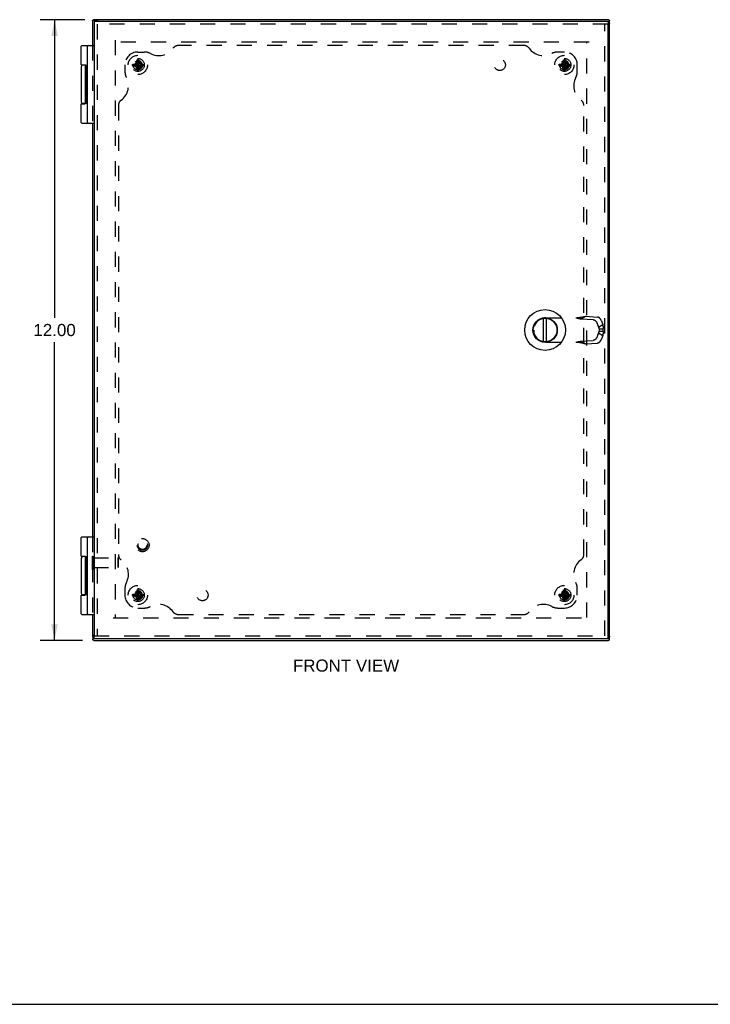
# Model space of a CAD drawing. Header units: inches. Extents: x 0 to 53.1, y 0 to 34.4.
# Tile 4 of 8: x 13.2 to 26.6, y 0 to 19. Entities that reach past the tile are written whole.
import ezdxf

# ---------------------------------------------------------------- set-up
doc = ezdxf.new("R2010")
doc.units = ezdxf.units.IN
doc.header["$LTSCALE"] = 2.921875
doc.header["$MEASUREMENT"] = 0
doc.linetypes.add('HIDDEN', pattern=[0.2, 0.1, -0.1])
doc.layers.get('0').update_dxf_attribs({"linetype": 'CONTINUOUS'})
for name, color, linetype in [('DEFAULT_2', 8, 'HIDDEN'), ('DIMENSIONS', 7, 'CONTINUOUS'), ('DOOR_ASSEMBLY', 7, 'CONTINUOUS'), ('SUBPANEL', 7, 'CONTINUOUS')]:
    doc.layers.add(name, color=color, linetype=linetype)
doc.styles.get("Standard").update_dxf_attribs({"font": 'arial.ttf'})
doc.dimstyles.new('DIMSTYLE_1', dxfattribs={"dimtxt": 0.234375, "dimasz": 0.3125, "dimexe": 0.09, "dimexo": 0.07, "dimgap": 0.0375, "dimtad": 0, "dimtih": 1, "dimtoh": 1, "dimzin": 4, "dimdsep": 46, "dimtxsty": 'Standard', "dimblk": '_FILLED', "dimblk1": '_FILLED', "dimblk2": '_FILLED', "dimcen": 0.09, "dimazin": 1, "dimtfac": 1, "dimtdec": 3, "dimtofl": 0, "dimtmove": 0, "dimatfit": 3, "dimldrblk": '_FILLED', "dimfxl": 0, "dimtolj": 1, "dimtzin": 4, "dimarcsym": 0})

# ---------------------------------------------------------------- blocks, each defined once
blk = doc.blocks.new('_FILLED')
at = {"color": 0, "linetype": 'ByBlock'}
blk.add_solid([(0, 0), (-1, 0.2), (-1, -0.2)], dxfattribs=at)
blk = doc.blocks.new('*D10')
at = {"layer": 'DIMENSIONS', "color": 2, "linetype": 'Continuous'}
for p, q in [((14.465, 19.037), (13.599, 19.037)), ((13.88, 19.037), (13.88, 13.271)), ((13.88, 7.037), (13.88, 12.802)), ((14.417, 7.037), (13.599, 7.037))]:
    blk.add_line(p, q, dxfattribs=at)
at = {"layer": 'DIMENSIONS', "color": 2, "linetype": 'Continuous', "xscale": 0.3125, "yscale": 0.3125, "zscale": 0.3125}
for p, rotation in [((13.88, 19.037), 90), ((13.88, 7.037), 270)]:
    blk.add_blockref('_FILLED', p, dxfattribs=dict(at, rotation=rotation))
at = {"layer": 'DIMENSIONS', "color": 2, "linetype": 'Continuous', "insert": (13.88, 13.154), "char_height": 0.2344, "width": 0.81901, "attachment_point": 2, "line_spacing_factor": 0.9}
blk.add_mtext('12.00', dxfattribs=at)

msp = doc.modelspace()

# ---------------------------------------------------------------- linework, layer by layer
at = {"color": 7, "linetype": 'Continuous'}
for p, q in [((14.675, 19.037), (14.675, 19.032)), ((14.684, 19.037), (14.684, 19.032)), ((14.683, 19.032), (14.632, 19.032)), ((14.658, 19.016), (14.696, 19.016)), ((14.696, 19.016), (14.705, 19.007)), ((24.584, 18.946), (24.594, 18.955)), ((24.594, 18.994), (24.594, 18.955)), ((24.61, 18.968), (24.61, 19.02)), ((24.615, 18.977), (24.61, 18.977)), ((24.615, 18.967), (24.61, 18.967)), ((14.615, 7.106), (14.62, 7.106)), ((14.615, 7.097), (14.62, 7.097)), ((14.62, 7.105), (14.62, 7.053)), ((14.636, 7.118), (14.644, 7.127)), ((14.636, 7.08), (14.636, 7.118)), ((24.594, 7.118), (24.584, 7.128)), ((24.594, 7.08), (24.594, 7.118)), ((24.615, 7.106), (24.61, 7.106)), ((24.61, 7.053), (24.61, 7.105)), ((24.615, 7.097), (24.61, 7.097)), ((0, 0), (53.125, 0))]:
    msp.add_line(p, q, dxfattribs=at)
at = {"color": 3, "linetype": 'Continuous'}
for p, q in [((24.594, 19.037), (14.675, 19.037)), ((14.615, 19.016), (14.615, 18.537)), ((14.658, 19.016), (14.667, 19.007)), ((24.584, 18.984), (24.594, 18.994)), ((24.615, 7.097), (24.615, 18.977)), ((14.615, 17.037), (14.615, 9.037)), ((14.615, 7.537), (14.615, 7.097)), ((14.636, 7.08), (14.644, 7.088)), ((24.594, 7.08), (24.584, 7.089)), ((14.636, 7.037), (24.594, 7.037))]:
    msp.add_line(p, q, dxfattribs=at)
for points in [[(14.722, 19.007), (14.722, 19.007), (14.717, 19.011), (14.714, 19.015), (14.71, 19.019), (14.706, 19.022), (14.703, 19.025), (14.7, 19.028), (14.697, 19.03), (14.695, 19.032), (14.692, 19.034), (14.69, 19.035), (14.688, 19.036), (14.686, 19.036), (14.684, 19.037)], [(24.594, 19.037), (24.594, 19.037), (24.594, 19.037), (24.594, 19.037), (24.594, 19.036), (24.594, 19.036), (24.594, 19.036)], [(14.615, 19.016), (14.616, 19.016), (14.616, 19.017), (14.616, 19.017), (14.616, 19.018), (14.617, 19.018), (14.617, 19.018)], [(14.615, 19.016), (14.615, 19.016), (14.615, 19.016), (14.615, 19.016), (14.615, 19.016), (14.615, 19.016), (14.615, 19.016)], [(14.617, 19.018), (14.617, 19.019), (14.618, 19.02), (14.618, 19.02), (14.619, 19.021), (14.619, 19.022), (14.62, 19.022)], [(14.62, 19.022), (14.62, 19.023), (14.621, 19.024), (14.621, 19.024), (14.622, 19.025), (14.622, 19.026), (14.623, 19.027)], [(14.623, 19.027), (14.624, 19.028), (14.625, 19.029), (14.626, 19.03), (14.627, 19.031), (14.628, 19.031), (14.63, 19.032), (14.632, 19.032), (14.632, 19.032)], [(14.632, 19.032), (14.633, 19.032), (14.635, 19.031), (14.637, 19.031), (14.638, 19.03), (14.64, 19.029), (14.642, 19.028), (14.643, 19.027)], [(14.658, 19.016), (14.655, 19.018), (14.653, 19.02), (14.65, 19.021), (14.648, 19.023), (14.645, 19.025), (14.643, 19.027)], [(24.584, 18.929), (24.585, 18.93), (24.59, 18.934), (24.593, 18.938), (24.597, 18.942), (24.6, 18.945), (24.603, 18.948), (24.606, 18.951), (24.608, 18.954), (24.61, 18.957), (24.612, 18.959), (24.613, 18.962), (24.614, 18.964), (24.615, 18.966), (24.615, 18.967)], [(24.594, 19.036), (24.595, 19.036), (24.595, 19.036), (24.595, 19.036), (24.596, 19.035), (24.596, 19.035), (24.597, 19.035)], [(24.594, 18.994), (24.596, 18.996), (24.598, 18.999), (24.6, 19.002), (24.602, 19.004), (24.603, 19.006), (24.605, 19.009)], [(24.597, 19.035), (24.597, 19.034), (24.598, 19.034), (24.598, 19.033), (24.599, 19.033), (24.6, 19.032), (24.6, 19.032)], [(24.6, 19.032), (24.601, 19.031), (24.602, 19.031), (24.603, 19.03), (24.603, 19.03), (24.604, 19.029), (24.605, 19.029)], [(24.605, 19.029), (24.606, 19.028), (24.607, 19.027), (24.608, 19.026), (24.609, 19.024), (24.61, 19.023), (24.61, 19.022), (24.61, 19.02), (24.61, 19.02)], [(24.61, 19.02), (24.61, 19.018), (24.61, 19.017), (24.609, 19.015), (24.608, 19.013), (24.608, 19.012), (24.607, 19.01), (24.605, 19.009)], [(14.644, 7.143), (14.64, 7.139), (14.636, 7.135), (14.633, 7.132), (14.63, 7.128), (14.627, 7.125), (14.624, 7.122), (14.622, 7.119), (14.62, 7.116), (14.618, 7.114), (14.617, 7.112), (14.616, 7.11), (14.615, 7.108), (14.615, 7.106)], [(14.62, 7.053), (14.62, 7.055), (14.62, 7.057), (14.621, 7.058), (14.621, 7.06), (14.622, 7.062), (14.623, 7.063), (14.624, 7.065)], [(14.625, 7.045), (14.624, 7.046), (14.623, 7.046), (14.622, 7.048), (14.621, 7.049), (14.62, 7.05), (14.62, 7.052), (14.62, 7.053), (14.62, 7.053)], [(14.636, 7.08), (14.634, 7.077), (14.632, 7.074), (14.63, 7.072), (14.628, 7.069), (14.626, 7.067), (14.624, 7.065)], [(14.629, 7.042), (14.629, 7.042), (14.628, 7.043), (14.627, 7.043), (14.626, 7.044), (14.626, 7.044), (14.625, 7.045)], [(24.584, 7.145), (24.585, 7.143), (24.59, 7.139), (24.593, 7.135), (24.597, 7.132), (24.6, 7.128), (24.603, 7.125), (24.606, 7.122), (24.608, 7.119), (24.61, 7.116), (24.612, 7.114), (24.613, 7.112), (24.614, 7.11), (24.615, 7.108), (24.615, 7.106)], [(24.594, 7.08), (24.596, 7.077), (24.598, 7.074), (24.6, 7.072), (24.602, 7.069), (24.603, 7.067), (24.605, 7.065)], [(24.6, 7.042), (24.601, 7.042), (24.602, 7.043), (24.603, 7.043), (24.603, 7.044), (24.604, 7.044), (24.605, 7.045)], [(24.61, 7.053), (24.61, 7.055), (24.61, 7.057), (24.609, 7.058), (24.608, 7.06), (24.608, 7.062), (24.607, 7.063), (24.605, 7.065)], [(24.605, 7.045), (24.606, 7.046), (24.607, 7.046), (24.608, 7.048), (24.609, 7.049), (24.61, 7.05), (24.61, 7.052), (24.61, 7.053), (24.61, 7.053)], [(14.633, 7.039), (14.633, 7.039), (14.632, 7.04), (14.631, 7.04), (14.631, 7.041), (14.63, 7.041), (14.629, 7.042)], [(14.635, 7.037), (14.635, 7.037), (14.635, 7.037), (14.634, 7.038), (14.634, 7.038), (14.634, 7.038), (14.633, 7.039)], [(14.636, 7.037), (14.636, 7.037), (14.636, 7.037), (14.636, 7.037), (14.636, 7.037), (14.636, 7.037), (14.635, 7.037)], [(24.594, 7.037), (24.595, 7.037), (24.595, 7.037), (24.595, 7.038), (24.596, 7.038), (24.596, 7.038), (24.597, 7.039)], [(24.594, 7.037), (24.594, 7.037), (24.594, 7.037), (24.594, 7.037), (24.594, 7.037), (24.594, 7.037), (24.594, 7.037)], [(24.597, 7.039), (24.597, 7.039), (24.598, 7.04), (24.598, 7.04), (24.599, 7.041), (24.6, 7.041), (24.6, 7.042)]]:
    msp.add_lwpolyline(points, dxfattribs=at)
at = {"color": 7, "linetype": 'Continuous'}
for points in [[(14.683, 19.032), (14.684, 19.032), (14.685, 19.032), (14.685, 19.031), (14.686, 19.031), (14.687, 19.03), (14.687, 19.029), (14.688, 19.028), (14.689, 19.027)], [(14.696, 19.016), (14.695, 19.018), (14.694, 19.02), (14.693, 19.021), (14.691, 19.023), (14.69, 19.025), (14.689, 19.027)], [(24.594, 18.955), (24.596, 18.957), (24.598, 18.958), (24.6, 18.959), (24.602, 18.96), (24.603, 18.961), (24.605, 18.963)], [(24.61, 18.968), (24.61, 18.968), (24.61, 18.967), (24.61, 18.966), (24.609, 18.966), (24.608, 18.965), (24.608, 18.964), (24.607, 18.963), (24.605, 18.963)], [(14.62, 7.105), (14.62, 7.106), (14.62, 7.106), (14.62, 7.107), (14.621, 7.108), (14.621, 7.108), (14.622, 7.109), (14.623, 7.11), (14.624, 7.111)], [(14.636, 7.118), (14.634, 7.117), (14.632, 7.115), (14.63, 7.114), (14.628, 7.113), (14.626, 7.112), (14.624, 7.111)], [(24.594, 7.118), (24.596, 7.117), (24.598, 7.115), (24.6, 7.114), (24.602, 7.113), (24.603, 7.112), (24.605, 7.111)], [(24.61, 7.105), (24.61, 7.106), (24.61, 7.106), (24.61, 7.107), (24.609, 7.108), (24.608, 7.108), (24.608, 7.109), (24.607, 7.11), (24.605, 7.111)]]:
    msp.add_lwpolyline(points, dxfattribs=at)
at = {"layer": 'DEFAULT_2', "color": 8, "linetype": 'HIDDEN'}
for p, q in [((14.615, 18.537), (14.615, 17.037)), ((15.053, 18.64), (15.053, 7.477)), ((24.218, 18.599), (15.055, 18.599)), ((24.177, 7.477), (24.177, 18.597)), ((15.391, 18.177), (15.589, 18.146)), ((15.391, 18.177), (15.392, 18.177)), ((15.391, 18.146), (15.589, 18.177)), ((15.392, 18.146), (15.391, 18.146)), ((15.392, 18.177), (15.421, 18.177)), ((15.421, 18.146), (15.392, 18.146)), ((15.49, 18.162), (15.416, 18.162)), ((15.421, 18.177), (15.455, 18.197)), ((15.421, 18.177), (15.558, 18.146)), ((15.421, 18.146), (15.558, 18.177)), ((15.455, 18.127), (15.421, 18.146)), ((15.455, 18.197), (15.474, 18.23)), ((15.455, 18.127), (15.525, 18.197)), ((15.525, 18.127), (15.455, 18.197)), ((15.474, 18.093), (15.455, 18.127)), ((15.474, 18.062), (15.505, 18.261)), ((15.474, 18.26), (15.474, 18.261)), ((15.505, 18.062), (15.474, 18.261)), ((15.474, 18.23), (15.474, 18.26)), ((15.474, 18.093), (15.505, 18.23)), ((15.505, 18.093), (15.474, 18.23)), ((15.474, 18.063), (15.474, 18.093)), ((15.49, 18.068), (15.49, 18.162)), ((15.505, 18.261), (15.505, 18.26)), ((15.505, 18.26), (15.505, 18.23)), ((15.505, 18.23), (15.525, 18.197)), ((15.525, 18.127), (15.505, 18.093)), ((15.505, 18.093), (15.505, 18.063)), ((15.525, 18.197), (15.558, 18.177)), ((15.558, 18.146), (15.525, 18.127)), ((15.558, 18.177), (15.588, 18.177)), ((15.588, 18.146), (15.558, 18.146)), ((15.588, 18.177), (15.589, 18.177)), ((15.589, 18.146), (15.588, 18.146)), ((23.641, 18.146), (23.839, 18.177)), ((23.641, 18.177), (23.642, 18.177)), ((23.641, 18.177), (23.839, 18.146)), ((23.642, 18.146), (23.641, 18.146)), ((23.642, 18.177), (23.671, 18.177)), ((23.671, 18.146), (23.642, 18.146)), ((23.74, 18.162), (23.666, 18.162)), ((23.671, 18.177), (23.705, 18.197)), ((23.671, 18.146), (23.808, 18.177)), ((23.671, 18.177), (23.808, 18.146)), ((23.705, 18.127), (23.671, 18.146)), ((23.705, 18.197), (23.724, 18.23)), ((23.705, 18.127), (23.775, 18.197)), ((23.705, 18.197), (23.775, 18.127)), ((23.724, 18.093), (23.705, 18.127)), ((23.724, 18.062), (23.755, 18.261)), ((23.724, 18.26), (23.724, 18.261)), ((23.755, 18.062), (23.724, 18.261)), ((23.724, 18.23), (23.724, 18.26)), ((23.724, 18.093), (23.755, 18.23)), ((23.755, 18.093), (23.724, 18.23)), ((23.724, 18.063), (23.724, 18.093)), ((23.74, 18.068), (23.74, 18.162)), ((23.755, 18.261), (23.755, 18.26)), ((23.755, 18.26), (23.755, 18.23)), ((23.755, 18.23), (23.775, 18.197)), ((23.775, 18.127), (23.755, 18.093)), ((23.755, 18.093), (23.755, 18.063)), ((23.775, 18.197), (23.808, 18.177)), ((23.808, 18.146), (23.775, 18.127)), ((23.808, 18.177), (23.838, 18.177)), ((23.838, 18.146), (23.808, 18.146)), ((23.838, 18.177), (23.839, 18.177)), ((23.839, 18.146), (23.838, 18.146)), ((15.474, 18.062), (15.474, 18.063)), ((15.505, 18.063), (15.505, 18.062)), ((23.724, 18.062), (23.724, 18.063)), ((23.755, 18.063), (23.755, 18.062)), ((14.615, 9.037), (14.615, 7.537)), ((14.611, 8.409), (14.611, 8.665)), ((14.611, 8.665), (14.629, 8.665)), ((14.629, 8.409), (14.629, 8.665)), ((14.629, 8.631), (15.101, 8.631)), ((15.111, 8.621), (15.101, 8.631)), ((15.101, 8.631), (15.101, 8.443)), ((15.111, 8.621), (15.111, 8.453)), ((14.611, 8.409), (14.629, 8.409)), ((14.629, 8.443), (15.101, 8.443)), ((15.111, 8.453), (15.101, 8.443)), ((15.505, 7.812), (15.474, 8.011)), ((15.474, 8.01), (15.474, 8.011)), ((15.474, 7.812), (15.505, 8.011)), ((15.474, 7.98), (15.474, 8.01)), ((15.505, 8.011), (15.505, 8.01)), ((15.505, 8.01), (15.505, 7.98)), ((23.755, 7.812), (23.724, 8.011)), ((23.724, 8.01), (23.724, 8.011)), ((23.724, 7.812), (23.755, 8.011)), ((23.724, 7.98), (23.724, 8.01)), ((23.755, 8.011), (23.755, 8.01)), ((23.755, 8.01), (23.755, 7.98)), ((15.391, 7.927), (15.589, 7.896)), ((15.391, 7.927), (15.392, 7.927)), ((15.391, 7.896), (15.589, 7.927)), ((15.392, 7.896), (15.391, 7.896)), ((15.392, 7.927), (15.421, 7.927)), ((15.421, 7.896), (15.392, 7.896)), ((15.49, 7.912), (15.416, 7.912)), ((15.421, 7.927), (15.455, 7.947)), ((15.421, 7.927), (15.558, 7.896)), ((15.421, 7.896), (15.558, 7.927)), ((15.455, 7.877), (15.421, 7.896)), ((15.455, 7.947), (15.474, 7.98)), ((15.455, 7.947), (15.525, 7.877)), ((15.455, 7.877), (15.525, 7.947)), ((15.474, 7.843), (15.455, 7.877)), ((15.505, 7.843), (15.474, 7.98)), ((15.474, 7.843), (15.505, 7.98)), ((15.474, 7.813), (15.474, 7.843)), ((15.474, 7.812), (15.474, 7.813)), ((15.49, 7.818), (15.49, 7.912)), ((15.505, 7.98), (15.525, 7.947)), ((15.525, 7.877), (15.505, 7.843)), ((15.505, 7.843), (15.505, 7.813)), ((15.505, 7.813), (15.505, 7.812)), ((15.525, 7.947), (15.558, 7.927)), ((15.558, 7.896), (15.525, 7.877)), ((15.558, 7.927), (15.588, 7.927)), ((15.588, 7.896), (15.558, 7.896)), ((15.588, 7.927), (15.589, 7.927)), ((15.589, 7.896), (15.588, 7.896)), ((23.641, 7.896), (23.839, 7.927)), ((23.641, 7.927), (23.642, 7.927)), ((23.641, 7.927), (23.839, 7.896)), ((23.642, 7.896), (23.641, 7.896)), ((23.642, 7.927), (23.671, 7.927)), ((23.671, 7.896), (23.642, 7.896)), ((23.74, 7.912), (23.666, 7.912)), ((23.671, 7.927), (23.705, 7.947)), ((23.671, 7.896), (23.808, 7.927)), ((23.671, 7.927), (23.808, 7.896)), ((23.705, 7.877), (23.671, 7.896)), ((23.705, 7.947), (23.724, 7.98)), ((23.705, 7.947), (23.775, 7.877)), ((23.705, 7.877), (23.775, 7.947)), ((23.724, 7.843), (23.705, 7.877)), ((23.755, 7.843), (23.724, 7.98)), ((23.724, 7.843), (23.755, 7.98)), ((23.724, 7.813), (23.724, 7.843)), ((23.724, 7.812), (23.724, 7.813)), ((23.74, 7.818), (23.74, 7.912)), ((23.755, 7.98), (23.775, 7.947)), ((23.775, 7.877), (23.755, 7.843)), ((23.755, 7.843), (23.755, 7.813)), ((23.755, 7.813), (23.755, 7.812)), ((23.775, 7.947), (23.808, 7.927)), ((23.808, 7.896), (23.775, 7.877)), ((23.808, 7.927), (23.838, 7.927)), ((23.838, 7.896), (23.808, 7.896)), ((23.838, 7.927), (23.839, 7.927)), ((23.839, 7.896), (23.838, 7.896)), ((15.012, 7.474), (24.218, 7.474))]:
    msp.add_line(p, q, dxfattribs=at)
for points in [[(15.39, 18.162), (15.39, 18.164), (15.39, 18.167), (15.39, 18.169), (15.391, 18.172), (15.391, 18.175), (15.391, 18.177)], [(15.391, 18.146), (15.391, 18.149), (15.391, 18.151), (15.39, 18.154), (15.39, 18.156), (15.39, 18.159), (15.39, 18.162)], [(15.405, 18.158), (15.404, 18.154), (15.403, 18.15), (15.403, 18.146), (15.403, 18.141), (15.403, 18.136), (15.404, 18.13), (15.404, 18.125), (15.406, 18.12)], [(15.405, 18.158), (15.408, 18.159), (15.411, 18.16), (15.413, 18.161), (15.416, 18.162)], [(15.474, 18.261), (15.48, 18.261), (15.485, 18.261), (15.49, 18.261), (15.495, 18.261), (15.5, 18.261), (15.505, 18.261)], [(15.589, 18.177), (15.589, 18.175), (15.589, 18.172), (15.589, 18.169), (15.589, 18.167), (15.589, 18.164), (15.589, 18.162)], [(15.589, 18.162), (15.589, 18.159), (15.589, 18.156), (15.589, 18.154), (15.589, 18.151), (15.589, 18.149), (15.589, 18.146)], [(23.64, 18.162), (23.64, 18.164), (23.64, 18.167), (23.64, 18.169), (23.641, 18.172), (23.641, 18.175), (23.641, 18.177)], [(23.641, 18.146), (23.641, 18.149), (23.641, 18.151), (23.64, 18.154), (23.64, 18.156), (23.64, 18.159), (23.64, 18.162)], [(23.655, 18.158), (23.654, 18.154), (23.653, 18.15), (23.653, 18.146), (23.653, 18.141), (23.653, 18.136), (23.654, 18.13), (23.654, 18.125), (23.656, 18.12)], [(23.655, 18.158), (23.658, 18.159), (23.661, 18.16), (23.663, 18.161), (23.666, 18.162)], [(23.724, 18.261), (23.73, 18.261), (23.735, 18.261), (23.74, 18.261), (23.745, 18.261), (23.75, 18.261), (23.755, 18.261)], [(23.839, 18.177), (23.839, 18.175), (23.839, 18.172), (23.839, 18.169), (23.839, 18.167), (23.839, 18.164), (23.839, 18.162)], [(23.839, 18.162), (23.839, 18.159), (23.839, 18.156), (23.839, 18.154), (23.839, 18.151), (23.839, 18.149), (23.839, 18.146)], [(15.505, 18.062), (15.5, 18.062), (15.495, 18.062), (15.49, 18.062), (15.485, 18.062), (15.48, 18.062), (15.474, 18.062)], [(23.755, 18.062), (23.75, 18.062), (23.745, 18.062), (23.74, 18.062), (23.735, 18.062), (23.73, 18.062), (23.724, 18.062)], [(15.474, 8.011), (15.48, 8.011), (15.485, 8.011), (15.49, 8.011), (15.495, 8.011), (15.5, 8.011), (15.505, 8.011)], [(23.724, 8.011), (23.73, 8.011), (23.735, 8.011), (23.74, 8.011), (23.745, 8.011), (23.75, 8.011), (23.755, 8.011)], [(15.39, 7.912), (15.39, 7.914), (15.39, 7.917), (15.39, 7.919), (15.391, 7.922), (15.391, 7.925), (15.391, 7.927)], [(15.391, 7.896), (15.391, 7.899), (15.391, 7.901), (15.39, 7.904), (15.39, 7.906), (15.39, 7.909), (15.39, 7.912)], [(15.405, 7.908), (15.404, 7.904), (15.403, 7.9), (15.403, 7.896), (15.403, 7.891), (15.403, 7.886), (15.404, 7.88), (15.404, 7.875), (15.406, 7.87)], [(15.405, 7.908), (15.408, 7.909), (15.411, 7.91), (15.413, 7.911), (15.416, 7.912)], [(15.505, 7.812), (15.5, 7.812), (15.495, 7.812), (15.49, 7.812), (15.485, 7.812), (15.48, 7.812), (15.474, 7.812)], [(15.589, 7.927), (15.589, 7.925), (15.589, 7.922), (15.589, 7.919), (15.589, 7.917), (15.589, 7.914), (15.589, 7.912)], [(15.589, 7.912), (15.589, 7.909), (15.589, 7.906), (15.589, 7.904), (15.589, 7.901), (15.589, 7.899), (15.589, 7.896)], [(23.64, 7.912), (23.64, 7.914), (23.64, 7.917), (23.64, 7.919), (23.641, 7.922), (23.641, 7.925), (23.641, 7.927)], [(23.641, 7.896), (23.641, 7.899), (23.641, 7.901), (23.64, 7.904), (23.64, 7.906), (23.64, 7.909), (23.64, 7.912)], [(23.655, 7.908), (23.654, 7.904), (23.653, 7.9), (23.653, 7.896), (23.653, 7.891), (23.653, 7.886), (23.654, 7.88), (23.654, 7.875), (23.656, 7.87)], [(23.655, 7.908), (23.658, 7.909), (23.661, 7.91), (23.663, 7.911), (23.666, 7.912)], [(23.755, 7.812), (23.75, 7.812), (23.745, 7.812), (23.74, 7.812), (23.735, 7.812), (23.73, 7.812), (23.724, 7.812)], [(23.839, 7.927), (23.839, 7.925), (23.839, 7.922), (23.839, 7.919), (23.839, 7.917), (23.839, 7.914), (23.839, 7.912)], [(23.839, 7.912), (23.839, 7.909), (23.839, 7.906), (23.839, 7.904), (23.839, 7.901), (23.839, 7.899), (23.839, 7.896)]]:
    msp.add_lwpolyline(points, dxfattribs=at)
for centre, radius in [((15.49, 18.162), 0.186), ((23.74, 18.162), 0.186), ((15.49, 18.162), 0.094), ((23.74, 18.162), 0.094), ((15.49, 7.912), 0.186), ((15.49, 7.912), 0.094), ((23.74, 7.912), 0.186), ((23.74, 7.912), 0.094)]:
    msp.add_circle(centre, radius, dxfattribs=at)
for centre, radius, end in [((15.49, 18.162), 0.085, 182.1618), ((15.49, 18.162), 0.074, 180), ((23.74, 18.162), 0.085, 182.1618), ((23.74, 18.162), 0.074, 180), ((15.49, 7.912), 0.085, 182.1618), ((23.74, 7.912), 0.085, 182.1618), ((15.49, 7.912), 0.074, 180), ((23.74, 7.912), 0.074, 180)]:
    msp.add_arc(centre, radius, 270, end, dxfattribs=at)
at = {"layer": 'DOOR_ASSEMBLY', "color": 7, "linetype": 'Continuous'}
for p, q in [((14.644, 19.007), (14.644, 18.947)), ((24.584, 19.007), (24.584, 18.947)), ((14.395, 18.162), (14.395, 18.524)), ((14.408, 18.537), (14.644, 18.537)), ((14.514, 17.05), (14.514, 18.524)), ((14.395, 18.127), (14.395, 17.447)), ((14.479, 18.157), (14.425, 18.157)), ((14.474, 18.16), (14.474, 18.157)), ((14.48, 17.422), (14.48, 18.152)), ((14.504, 17.413), (14.504, 18.163)), ((14.514, 18.163), (14.504, 18.163)), ((14.514, 18.157), (14.504, 18.157)), ((14.514, 18.059), (14.504, 18.059)), ((14.514, 17.911), (14.504, 17.911)), ((14.514, 17.676), (14.504, 17.676)), ((14.514, 17.662), (14.504, 17.662)), ((14.395, 17.05), (14.395, 17.412)), ((14.395, 17.412), (14.464, 17.412)), ((14.479, 17.417), (14.425, 17.417)), ((14.474, 17.417), (14.474, 17.413)), ((14.514, 17.413), (14.504, 17.413)), ((14.408, 17.037), (14.644, 17.037)), ((23.337, 12.809), (23.337, 13.265)), ((23.396, 12.809), (23.396, 13.265)), ((14.395, 8.662), (14.395, 9.024)), ((14.408, 9.037), (14.644, 9.037)), ((14.514, 7.55), (14.514, 9.024)), ((14.395, 8.627), (14.395, 7.947)), ((14.479, 8.657), (14.425, 8.657)), ((14.474, 8.66), (14.474, 8.657)), ((14.48, 7.922), (14.48, 8.652)), ((14.504, 7.913), (14.504, 8.663)), ((14.514, 8.663), (14.504, 8.663)), ((14.514, 8.657), (14.504, 8.657)), ((14.514, 8.559), (14.504, 8.559)), ((14.514, 8.411), (14.504, 8.411)), ((14.514, 8.176), (14.504, 8.176)), ((14.514, 8.162), (14.504, 8.162)), ((14.395, 7.55), (14.395, 7.912)), ((14.395, 7.912), (14.464, 7.912)), ((14.479, 7.917), (14.425, 7.917)), ((14.474, 7.917), (14.474, 7.913)), ((14.514, 7.913), (14.504, 7.913)), ((14.408, 7.537), (14.644, 7.537)), ((14.644, 7.067), (14.644, 7.127)), ((24.584, 7.067), (24.584, 7.127))]:
    msp.add_line(p, q, dxfattribs=at)
at = {"layer": 'DOOR_ASSEMBLY', "color": 3, "linetype": 'Continuous'}
for p, q in [((14.644, 19.007), (24.584, 19.007)), ((14.644, 18.947), (14.644, 7.127)), ((24.584, 7.127), (24.584, 18.947)), ((24.584, 7.067), (14.644, 7.067))]:
    msp.add_line(p, q, dxfattribs=at)
at = {"layer": 'DOOR_ASSEMBLY', "color": 8, "linetype": 'HIDDEN'}
for p, q in [((24.584, 18.947), (14.644, 18.947)), ((14.704, 18.947), (14.704, 7.127)), ((24.524, 7.127), (24.524, 18.947)), ((23.382, 13.273), (24.035, 13.273)), ((24.066, 13.25), (24.148, 13.302)), ((24.066, 13.25), (24.299, 13.237)), ((24.148, 13.302), (24.38, 13.288)), ((24.375, 13.163), (24.399, 13.092)), ((24.399, 13.092), (24.481, 13.143)), ((24.456, 13.215), (24.481, 13.143)), ((23.146, 13.037), (23.146, 13.036)), ((24.399, 12.982), (24.375, 12.91)), ((24.399, 12.982), (24.481, 12.93)), ((24.41, 13.059), (24.486, 13.059)), ((24.41, 13.059), (24.41, 13.015)), ((24.41, 13.015), (24.486, 13.015)), ((24.486, 13.059), (24.486, 13.015)), ((23.382, 12.8), (24.035, 12.8)), ((24.066, 12.823), (24.299, 12.837)), ((24.066, 12.823), (24.148, 12.772)), ((24.07, 12.791), (24.083, 12.788)), ((24.083, 12.788), (24.095, 12.785)), ((24.148, 12.772), (24.38, 12.785)), ((24.481, 12.93), (24.456, 12.859)), ((14.644, 7.127), (24.584, 7.127))]:
    msp.add_line(p, q, dxfattribs=at)
at = {"layer": 'DOOR_ASSEMBLY', "color": 7, "linetype": 'Continuous'}
for points in [[(14.395, 18.162), (14.464, 18.162), (14.465, 18.162), (14.466, 18.162), (14.466, 18.162), (14.467, 18.162), (14.467, 18.162), (14.468, 18.162), (14.468, 18.161), (14.469, 18.161), (14.469, 18.161), (14.47, 18.161), (14.47, 18.161), (14.471, 18.161), (14.471, 18.161), (14.471, 18.161), (14.472, 18.161), (14.472, 18.161), (14.472, 18.161), (14.473, 18.161), (14.473, 18.161), (14.473, 18.16), (14.473, 18.16), (14.474, 18.16), (14.474, 18.16), (14.474, 18.16), (14.474, 18.16), (14.475, 18.16), (14.475, 18.16), (14.475, 18.16), (14.475, 18.16), (14.476, 18.159), (14.476, 18.159), (14.476, 18.159), (14.476, 18.159), (14.476, 18.159), (14.476, 18.159), (14.477, 18.159), (14.477, 18.159), (14.477, 18.158), (14.477, 18.158), (14.477, 18.158), (14.477, 18.158), (14.477, 18.158), (14.478, 18.158), (14.478, 18.158), (14.478, 18.158), (14.478, 18.157), (14.478, 18.157), (14.478, 18.157), (14.478, 18.157), (14.478, 18.157), (14.478, 18.157), (14.478, 18.157), (14.479, 18.157), (14.479, 18.156), (14.479, 18.156), (14.479, 18.156), (14.479, 18.156), (14.479, 18.156), (14.479, 18.156), (14.479, 18.156), (14.479, 18.156), (14.479, 18.156), (14.479, 18.155), (14.479, 18.155), (14.479, 18.155), (14.479, 18.155), (14.479, 18.155), (14.479, 18.155), (14.48, 18.155), (14.48, 18.155), (14.48, 18.154), (14.48, 18.154), (14.48, 18.154), (14.48, 18.154), (14.48, 18.154), (14.48, 18.154), (14.48, 18.154), (14.48, 18.154), (14.48, 18.154), (14.48, 18.153), (14.48, 18.153), (14.48, 18.153), (14.48, 18.153), (14.48, 18.153), (14.48, 18.153), (14.48, 18.153), (14.48, 18.153), (14.48, 18.153), (14.48, 18.153), (14.48, 18.152), (14.48, 18.152), (14.48, 18.152), (14.48, 18.152), (14.48, 18.152), (14.48, 18.152), (14.48, 18.152), (14.48, 18.152)], [(14.48, 17.422), (14.48, 17.422), (14.48, 17.421), (14.48, 17.421), (14.48, 17.421), (14.48, 17.421), (14.48, 17.421), (14.48, 17.421), (14.48, 17.421), (14.48, 17.421), (14.48, 17.421), (14.48, 17.42), (14.48, 17.42), (14.48, 17.42), (14.48, 17.42), (14.48, 17.42), (14.48, 17.42), (14.48, 17.42), (14.48, 17.42), (14.48, 17.42), (14.48, 17.42), (14.48, 17.419), (14.48, 17.419), (14.48, 17.419), (14.48, 17.419), (14.48, 17.419), (14.48, 17.419), (14.48, 17.419), (14.48, 17.419), (14.479, 17.418), (14.479, 17.418), (14.479, 17.418), (14.479, 17.418), (14.479, 17.418), (14.479, 17.418), (14.479, 17.418), (14.479, 17.418), (14.479, 17.418), (14.479, 17.417), (14.479, 17.417), (14.479, 17.417), (14.479, 17.417), (14.479, 17.417), (14.479, 17.417), (14.479, 17.417), (14.478, 17.417), (14.478, 17.416), (14.478, 17.416), (14.478, 17.416), (14.478, 17.416), (14.478, 17.416), (14.478, 17.416), (14.478, 17.416), (14.478, 17.416), (14.478, 17.416), (14.477, 17.415), (14.477, 17.415), (14.477, 17.415), (14.477, 17.415), (14.477, 17.415), (14.477, 17.415), (14.477, 17.415), (14.476, 17.415), (14.476, 17.414), (14.476, 17.414), (14.476, 17.414), (14.476, 17.414), (14.476, 17.414), (14.475, 17.414), (14.475, 17.414), (14.475, 17.414), (14.475, 17.413), (14.474, 17.413), (14.474, 17.413), (14.474, 17.413), (14.474, 17.413), (14.473, 17.413), (14.473, 17.413), (14.473, 17.413), (14.473, 17.413), (14.472, 17.413), (14.472, 17.412), (14.472, 17.412), (14.471, 17.412), (14.471, 17.412), (14.471, 17.412), (14.47, 17.412), (14.47, 17.412), (14.469, 17.412), (14.469, 17.412), (14.468, 17.412), (14.468, 17.412), (14.467, 17.412), (14.467, 17.412), (14.466, 17.412), (14.466, 17.412), (14.465, 17.412), (14.464, 17.412)], [(14.395, 8.662), (14.464, 8.662), (14.465, 8.662), (14.466, 8.662), (14.466, 8.662), (14.467, 8.662), (14.467, 8.662), (14.468, 8.662), (14.468, 8.661), (14.469, 8.661), (14.469, 8.661), (14.47, 8.661), (14.47, 8.661), (14.471, 8.661), (14.471, 8.661), (14.471, 8.661), (14.472, 8.661), (14.472, 8.661), (14.472, 8.661), (14.473, 8.661), (14.473, 8.661), (14.473, 8.66), (14.473, 8.66), (14.474, 8.66), (14.474, 8.66), (14.474, 8.66), (14.474, 8.66), (14.475, 8.66), (14.475, 8.66), (14.475, 8.66), (14.475, 8.66), (14.476, 8.659), (14.476, 8.659), (14.476, 8.659), (14.476, 8.659), (14.476, 8.659), (14.476, 8.659), (14.477, 8.659), (14.477, 8.659), (14.477, 8.658), (14.477, 8.658), (14.477, 8.658), (14.477, 8.658), (14.477, 8.658), (14.478, 8.658), (14.478, 8.658), (14.478, 8.658), (14.478, 8.657), (14.478, 8.657), (14.478, 8.657), (14.478, 8.657), (14.478, 8.657), (14.478, 8.657), (14.478, 8.657), (14.479, 8.657), (14.479, 8.656), (14.479, 8.656), (14.479, 8.656), (14.479, 8.656), (14.479, 8.656), (14.479, 8.656), (14.479, 8.656), (14.479, 8.656), (14.479, 8.656), (14.479, 8.655), (14.479, 8.655), (14.479, 8.655), (14.479, 8.655), (14.479, 8.655), (14.479, 8.655), (14.48, 8.655), (14.48, 8.655), (14.48, 8.654), (14.48, 8.654), (14.48, 8.654), (14.48, 8.654), (14.48, 8.654), (14.48, 8.654), (14.48, 8.654), (14.48, 8.654), (14.48, 8.654), (14.48, 8.653), (14.48, 8.653), (14.48, 8.653), (14.48, 8.653), (14.48, 8.653), (14.48, 8.653), (14.48, 8.653), (14.48, 8.653), (14.48, 8.653), (14.48, 8.653), (14.48, 8.652), (14.48, 8.652), (14.48, 8.652), (14.48, 8.652), (14.48, 8.652), (14.48, 8.652), (14.48, 8.652), (14.48, 8.652)], [(14.48, 7.922), (14.48, 7.922), (14.48, 7.921), (14.48, 7.921), (14.48, 7.921), (14.48, 7.921), (14.48, 7.921), (14.48, 7.921), (14.48, 7.921), (14.48, 7.921), (14.48, 7.921), (14.48, 7.92), (14.48, 7.92), (14.48, 7.92), (14.48, 7.92), (14.48, 7.92), (14.48, 7.92), (14.48, 7.92), (14.48, 7.92), (14.48, 7.92), (14.48, 7.92), (14.48, 7.919), (14.48, 7.919), (14.48, 7.919), (14.48, 7.919), (14.48, 7.919), (14.48, 7.919), (14.48, 7.919), (14.48, 7.919), (14.479, 7.918), (14.479, 7.918), (14.479, 7.918), (14.479, 7.918), (14.479, 7.918), (14.479, 7.918), (14.479, 7.918), (14.479, 7.918), (14.479, 7.918), (14.479, 7.917), (14.479, 7.917), (14.479, 7.917), (14.479, 7.917), (14.479, 7.917), (14.479, 7.917), (14.479, 7.917), (14.478, 7.917), (14.478, 7.916), (14.478, 7.916), (14.478, 7.916), (14.478, 7.916), (14.478, 7.916), (14.478, 7.916), (14.478, 7.916), (14.478, 7.916), (14.478, 7.916), (14.477, 7.915), (14.477, 7.915), (14.477, 7.915), (14.477, 7.915), (14.477, 7.915), (14.477, 7.915), (14.477, 7.915), (14.476, 7.915), (14.476, 7.914), (14.476, 7.914), (14.476, 7.914), (14.476, 7.914), (14.476, 7.914), (14.475, 7.914), (14.475, 7.914), (14.475, 7.914), (14.475, 7.913), (14.474, 7.913), (14.474, 7.913), (14.474, 7.913), (14.474, 7.913), (14.473, 7.913), (14.473, 7.913), (14.473, 7.913), (14.473, 7.913), (14.472, 7.913), (14.472, 7.912), (14.472, 7.912), (14.471, 7.912), (14.471, 7.912), (14.471, 7.912), (14.47, 7.912), (14.47, 7.912), (14.469, 7.912), (14.469, 7.912), (14.468, 7.912), (14.468, 7.912), (14.467, 7.912), (14.467, 7.912), (14.466, 7.912), (14.466, 7.912), (14.465, 7.912), (14.464, 7.912)]]:
    msp.add_lwpolyline(points, dxfattribs=at)
at = {"layer": 'DOOR_ASSEMBLY', "color": 8, "linetype": 'HIDDEN'}
for points in [[(23.959, 13.273), (23.973, 13.27), (23.987, 13.267), (24.001, 13.265), (24.014, 13.262), (24.027, 13.259), (24.04, 13.256), (24.053, 13.253), (24.066, 13.25)], [(24.083, 13.285), (24.077, 13.284), (24.07, 13.282), (24.064, 13.281), (24.057, 13.279), (24.05, 13.278), (24.044, 13.277), (24.037, 13.276), (24.03, 13.275), (24.024, 13.274), (24.017, 13.274), (24.01, 13.273), (24.003, 13.273), (23.997, 13.273), (23.99, 13.273)], [(24.035, 13.273), (24.044, 13.275), (24.053, 13.277), (24.062, 13.28), (24.07, 13.282), (24.095, 13.288)], [(24.095, 13.288), (24.103, 13.291), (24.111, 13.293), (24.118, 13.295), (24.126, 13.296), (24.133, 13.298), (24.14, 13.3), (24.148, 13.302)], [(24.299, 13.237), (24.3, 13.237), (24.302, 13.236), (24.304, 13.236), (24.305, 13.236), (24.307, 13.235), (24.309, 13.235), (24.311, 13.234), (24.312, 13.234), (24.314, 13.233), (24.316, 13.232), (24.318, 13.232), (24.319, 13.231), (24.321, 13.23), (24.323, 13.229), (24.325, 13.228), (24.326, 13.227), (24.328, 13.225), (24.33, 13.224), (24.332, 13.223), (24.334, 13.221), (24.335, 13.22), (24.337, 13.219), (24.339, 13.217), (24.341, 13.216), (24.342, 13.214), (24.344, 13.212), (24.346, 13.211), (24.347, 13.209), (24.349, 13.207), (24.35, 13.205), (24.352, 13.203), (24.353, 13.201), (24.355, 13.199), (24.356, 13.198), (24.358, 13.196), (24.359, 13.193), (24.361, 13.191), (24.362, 13.189), (24.363, 13.187), (24.364, 13.185), (24.366, 13.183), (24.367, 13.181), (24.368, 13.179), (24.369, 13.176), (24.37, 13.174), (24.371, 13.172), (24.372, 13.17), (24.373, 13.168), (24.374, 13.165), (24.375, 13.163)], [(24.456, 13.215), (24.455, 13.217), (24.454, 13.219), (24.454, 13.221), (24.453, 13.224), (24.452, 13.226), (24.451, 13.228), (24.449, 13.23), (24.448, 13.232), (24.447, 13.235), (24.446, 13.237), (24.445, 13.239), (24.443, 13.241), (24.442, 13.243), (24.441, 13.245), (24.439, 13.247), (24.438, 13.249), (24.436, 13.251), (24.435, 13.253), (24.433, 13.255), (24.432, 13.257), (24.43, 13.259), (24.429, 13.261), (24.427, 13.262), (24.425, 13.264), (24.424, 13.266), (24.422, 13.267), (24.42, 13.269), (24.419, 13.27), (24.417, 13.272), (24.415, 13.273), (24.413, 13.275), (24.412, 13.276), (24.41, 13.277), (24.408, 13.278), (24.406, 13.279), (24.404, 13.28), (24.403, 13.281), (24.401, 13.282), (24.399, 13.283), (24.397, 13.284), (24.396, 13.285), (24.394, 13.285), (24.392, 13.286), (24.39, 13.287), (24.389, 13.287), (24.387, 13.287), (24.385, 13.288), (24.383, 13.288), (24.382, 13.288), (24.38, 13.288)], [(24.481, 13.143), (24.482, 13.139), (24.483, 13.135), (24.483, 13.131), (24.484, 13.127), (24.485, 13.123), (24.485, 13.119), (24.486, 13.115), (24.486, 13.111), (24.487, 13.106), (24.487, 13.102), (24.487, 13.098), (24.487, 13.094), (24.487, 13.089), (24.487, 13.085), (24.487, 13.081), (24.487, 13.076), (24.487, 13.072), (24.487, 13.068), (24.486, 13.063), (24.486, 13.059)], [(24.399, 13.092), (24.4, 13.089), (24.401, 13.087), (24.402, 13.085), (24.403, 13.083), (24.404, 13.08), (24.405, 13.078), (24.406, 13.076), (24.407, 13.073), (24.407, 13.071), (24.408, 13.068), (24.409, 13.066), (24.409, 13.064), (24.41, 13.061), (24.41, 13.059)], [(24.41, 13.015), (24.41, 13.012), (24.409, 13.01), (24.409, 13.007), (24.408, 13.005), (24.407, 13.003), (24.407, 13), (24.406, 12.998), (24.405, 12.995), (24.404, 12.993), (24.403, 12.991), (24.402, 12.988), (24.401, 12.986), (24.4, 12.984), (24.399, 12.982)], [(24.486, 13.015), (24.486, 13.01), (24.487, 13.005), (24.487, 13), (24.487, 12.995), (24.487, 12.99), (24.487, 12.985), (24.487, 12.981), (24.487, 12.976), (24.487, 12.971), (24.487, 12.966), (24.486, 12.962), (24.486, 12.957), (24.485, 12.952), (24.484, 12.948), (24.484, 12.943), (24.483, 12.939), (24.482, 12.934), (24.481, 12.93)], [(23.959, 12.8), (23.973, 12.803), (23.987, 12.806), (24.001, 12.809), (24.014, 12.812), (24.027, 12.814), (24.04, 12.817), (24.053, 12.82), (24.066, 12.823)], [(23.99, 12.8), (23.997, 12.8), (24.003, 12.8), (24.01, 12.8), (24.017, 12.799), (24.024, 12.799), (24.03, 12.798), (24.037, 12.797), (24.044, 12.796), (24.05, 12.795), (24.057, 12.794), (24.064, 12.793), (24.07, 12.791), (24.077, 12.79), (24.083, 12.788)], [(24.035, 12.8), (24.044, 12.798), (24.053, 12.796), (24.062, 12.794), (24.07, 12.791)], [(24.095, 12.785), (24.103, 12.783), (24.111, 12.781), (24.118, 12.779), (24.126, 12.777), (24.133, 12.775), (24.14, 12.773), (24.148, 12.772)], [(24.375, 12.91), (24.374, 12.908), (24.373, 12.906), (24.372, 12.904), (24.371, 12.901), (24.37, 12.899), (24.369, 12.897), (24.368, 12.895), (24.367, 12.893), (24.366, 12.89), (24.364, 12.888), (24.363, 12.886), (24.362, 12.884), (24.361, 12.882), (24.359, 12.88), (24.358, 12.878), (24.356, 12.876), (24.355, 12.874), (24.353, 12.872), (24.352, 12.87), (24.35, 12.868), (24.349, 12.866), (24.347, 12.865), (24.346, 12.863), (24.344, 12.861), (24.342, 12.859), (24.341, 12.858), (24.339, 12.856), (24.337, 12.855), (24.335, 12.853), (24.334, 12.852), (24.332, 12.85), (24.33, 12.849), (24.328, 12.848), (24.326, 12.847), (24.325, 12.846), (24.323, 12.845), (24.321, 12.844), (24.319, 12.843), (24.318, 12.842), (24.316, 12.841), (24.314, 12.84), (24.312, 12.84), (24.311, 12.839), (24.309, 12.838), (24.307, 12.838), (24.305, 12.838), (24.304, 12.837), (24.302, 12.837), (24.3, 12.837), (24.299, 12.837)], [(24.38, 12.785), (24.382, 12.785), (24.383, 12.785), (24.385, 12.786), (24.387, 12.786), (24.389, 12.786), (24.39, 12.787), (24.392, 12.787), (24.394, 12.788), (24.396, 12.789), (24.397, 12.789), (24.399, 12.79), (24.401, 12.791), (24.403, 12.792), (24.404, 12.793), (24.406, 12.794), (24.408, 12.795), (24.41, 12.796), (24.412, 12.797), (24.413, 12.799), (24.415, 12.8), (24.417, 12.802), (24.419, 12.803), (24.42, 12.805), (24.422, 12.806), (24.424, 12.808), (24.425, 12.809), (24.427, 12.811), (24.429, 12.813), (24.43, 12.815), (24.432, 12.816), (24.433, 12.818), (24.435, 12.82), (24.436, 12.822), (24.438, 12.824), (24.439, 12.826), (24.441, 12.828), (24.442, 12.83), (24.443, 12.832), (24.445, 12.834), (24.446, 12.837), (24.447, 12.839), (24.448, 12.841), (24.449, 12.843), (24.451, 12.845), (24.452, 12.847), (24.453, 12.85), (24.454, 12.852), (24.454, 12.854), (24.455, 12.856), (24.456, 12.859)]]:
    msp.add_lwpolyline(points, dxfattribs=at)
at = {"layer": 'DOOR_ASSEMBLY', "color": 7, "linetype": 'Continuous'}
for radius in [0.394, 0.237, 0.23]:
    msp.add_circle((23.366, 13.037), radius, dxfattribs=at)
at = {"layer": 'DOOR_ASSEMBLY', "color": 8, "linetype": 'HIDDEN'}
for radius in [0.128, 0.0981, 0.094, 0.084]:
    msp.add_circle((15.579, 8.877), radius, dxfattribs=at)
at = {"layer": 'DOOR_ASSEMBLY', "color": 7, "linetype": 'Continuous'}
for centre, radius, start, end in [((14.408, 18.524), 0.013, 90, 180), ((14.527, 18.524), 0.013, 90, 180), ((14.425, 18.127), 0.03, 90, 180), ((14.425, 17.447), 0.03, 180, 270), ((14.408, 17.05), 0.013, 180, 270), ((14.527, 17.05), 0.013, 180, 270), ((14.408, 9.024), 0.013, 90, 180), ((14.527, 9.024), 0.013, 90, 180), ((14.425, 8.627), 0.03, 90, 180), ((14.425, 7.947), 0.03, 180, 270), ((14.408, 7.55), 0.013, 180, 270), ((14.527, 7.55), 0.013, 180, 270)]:
    msp.add_arc(centre, radius, start, end, dxfattribs=at)
at = {"layer": 'DOOR_ASSEMBLY', "color": 8, "linetype": 'HIDDEN'}
for centre, start, end in [((23.382, 13.037), 90, 180), ((23.382, 13.036), 180, 270)]:
    msp.add_arc(centre, 0.236, start, end, dxfattribs=at)
at = {"layer": 'SUBPANEL', "color": 8, "linetype": 'HIDDEN'}
for p, q in [((22.957, 18.537), (16.273, 18.537)), ((15.49, 18.412), (15.615, 18.412)), ((23.74, 18.412), (23.615, 18.412)), ((15.24, 18.162), (15.24, 18.037)), ((23.99, 18.037), (23.99, 18.162)), ((15.115, 17.379), (15.115, 8.694)), ((24.115, 8.694), (24.115, 17.379)), ((15.24, 8.037), (15.24, 7.912)), ((23.99, 7.912), (23.99, 8.037)), ((15.49, 7.662), (15.615, 7.662)), ((23.615, 7.662), (23.74, 7.662)), ((16.273, 7.537), (22.957, 7.537))]:
    msp.add_line(p, q, dxfattribs=at)
for centre, radius in [((15.49, 18.162), 0.125), ((23.74, 18.162), 0.125), ((22.49, 18.162), 0.109), ((15.49, 7.912), 0.125), ((16.74, 7.912), 0.109), ((23.74, 7.912), 0.125)]:
    msp.add_circle(centre, radius, dxfattribs=at)
for centre, radius, start, end in [((15.893, 18.687), 0.344, 242.1089, 324.1013), ((16.273, 18.412), 0.125, 90, 144.1013), ((22.957, 18.412), 0.125, 35.8987, 90), ((23.337, 18.687), 0.344, 215.8987, 297.8911), ((15.49, 18.162), 0.25, 90, 180), ((15.615, 18.162), 0.25, 62.1089, 90), ((23.615, 18.162), 0.25, 90, 117.8911), ((23.74, 18.162), 0.25, 0, 90), ((14.965, 17.759), 0.344, 305.8987, 27.8911), ((15.49, 18.037), 0.25, 180, 207.8911), ((24.265, 17.759), 0.344, 152.1089, 234.1013), ((23.74, 18.037), 0.25, 332.1089, 360), ((15.24, 17.379), 0.125, 125.8987, 180), ((23.99, 17.379), 0.125, 0, 54.1013), ((15.24, 8.694), 0.125, 180, 234.1013), ((14.965, 8.315), 0.344, 332.1089, 54.1013), ((24.265, 8.315), 0.344, 125.8987, 207.8911), ((23.99, 8.694), 0.125, 305.8987, 360), ((15.49, 8.037), 0.25, 152.1089, 180), ((23.74, 8.037), 0.25, 0, 27.8911), ((15.49, 7.912), 0.25, 180, 270), ((23.74, 7.912), 0.25, 270, 360), ((15.615, 7.912), 0.25, 270, 297.8911), ((15.893, 7.387), 0.344, 35.8987, 117.8911), ((23.337, 7.387), 0.344, 62.1089, 144.1013), ((23.615, 7.912), 0.25, 242.1089, 270), ((16.273, 7.662), 0.125, 215.8987, 270), ((22.957, 7.662), 0.125, 270, 324.1013)]:
    msp.add_arc(centre, radius, start, end, dxfattribs=at)

# ---------------------------------------------------------------- texts
at = {"layer": 'DIMENSIONS', "color": 2, "linetype": 'Continuous', "insert": (19.517, 6.666), "char_height": 0.2344, "width": 2.051, "attachment_point": 2, "line_spacing_factor": 0.9}
msp.add_mtext('FRONT VIEW', dxfattribs=at)

# ---------------------------------------------------------------- dimensions: what is measured, and where the dimension line sits
at = {"layer": 'DIMENSIONS', "color": 2, "linetype": 'Continuous'}
dim = msp.add_linear_dim(base=(13.88, 7.037), p1=(14.535, 19.037), p2=(14.487, 7.037), angle=270, dimstyle='DIMSTYLE_1', dxfattribs=at)
dim.commit()
dim.dimension.update_dxf_attribs({"geometry": '*D10', "text_midpoint": (13.89, 13.035), "dimtype": 160})

doc.saveas('drawing.dxf')
